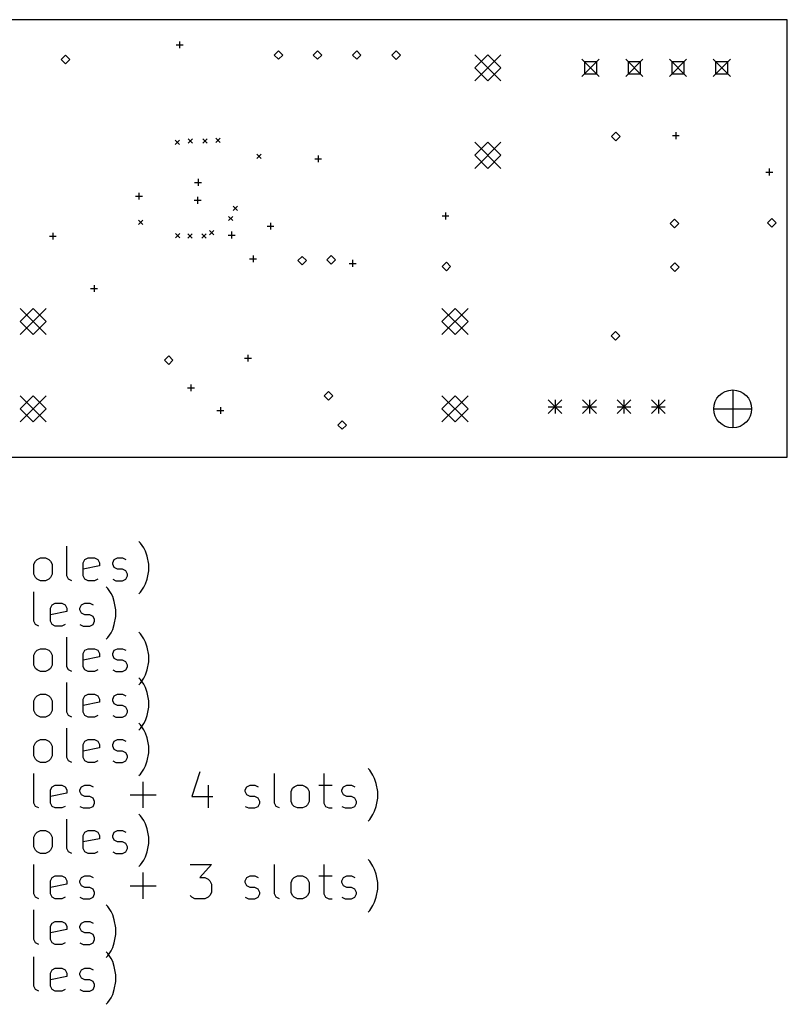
# Model space of a CAD drawing. Extents: x 98.8 to 186.7, y -115.2 to -58.
# Tile 5 of 5: x 142.1 to 186.7, y -115.2 to -58. Entities that reach past the tile are written whole.
import ezdxf

# ---------------------------------------------------------------- set-up
doc = ezdxf.new("R2010")
doc.units = 0
doc.layers.add('BLACK', color=7, linetype='CONTINUOUS')

msp = doc.modelspace()

# ---------------------------------------------------------------- linework, layer by layer
at = {"layer": 'BLACK', "linetype": 'CONTINUOUS'}
for p, q in [((186.69, -58.039), (100.838, -58.039)), ((186.69, -83.439), (186.69, -58.039)), ((151.384, -59.2995), (151.384, -59.6995)), ((151.184, -59.4995), (151.584, -59.4995)), ((157.12, -59.84), (156.87, -60.09)), ((157.37, -60.09), (157.12, -59.84)), ((159.39, -59.84), (159.14, -60.09)), ((159.64, -60.09), (159.39, -59.84)), ((161.67, -59.84), (161.42, -60.09)), ((161.92, -60.09), (161.67, -59.84)), ((163.96, -59.85), (163.71, -60.1)), ((164.21, -60.1), (163.96, -59.85)), ((144.75, -60.1), (144.5, -60.35)), ((144.5, -60.35), (144.75, -60.6)), ((145, -60.35), (144.75, -60.1)), ((144.75, -60.6), (145, -60.35)), ((156.87, -60.09), (157.12, -60.34)), ((157.12, -60.34), (157.37, -60.09)), ((159.14, -60.09), (159.39, -60.34)), ((159.39, -60.34), (159.64, -60.09)), ((161.42, -60.09), (161.67, -60.34)), ((161.67, -60.34), (161.92, -60.09)), ((163.71, -60.1), (163.96, -60.35)), ((163.96, -60.35), (164.21, -60.1)), ((168.531, -60.073), (170.051, -61.593)), ((170.051, -60.073), (168.531, -61.593)), ((169.291, -60.073), (168.531, -60.833)), ((170.051, -60.833), (169.291, -60.073)), ((174.76, -60.333), (175.76, -61.333)), ((175.76, -60.333), (174.76, -61.333)), ((175.614, -60.4794), (174.906, -60.4794)), ((174.906, -60.4794), (174.906, -61.1866)), ((175.614, -61.1866), (175.614, -60.4794)), ((177.3, -60.333), (178.3, -61.333)), ((178.3, -60.333), (177.3, -61.333)), ((178.154, -60.4794), (177.446, -60.4794)), ((177.446, -60.4794), (177.446, -61.1866)), ((178.154, -61.1866), (178.154, -60.4794)), ((179.84, -60.333), (180.84, -61.333)), ((180.84, -60.333), (179.84, -61.333)), ((180.694, -60.4794), (179.986, -60.4794)), ((179.986, -60.4794), (179.986, -61.1866)), ((180.694, -61.1866), (180.694, -60.4794)), ((182.38, -60.333), (183.38, -61.333)), ((183.38, -60.333), (182.38, -61.333)), ((183.234, -60.4794), (182.526, -60.4794)), ((182.526, -60.4794), (182.526, -61.1866)), ((183.234, -61.1866), (183.234, -60.4794)), ((168.531, -60.833), (169.291, -61.593)), ((169.291, -61.593), (170.051, -60.833)), ((174.906, -61.1866), (175.614, -61.1866)), ((177.446, -61.1866), (178.154, -61.1866)), ((179.986, -61.1866), (180.694, -61.1866)), ((182.526, -61.1866), (183.234, -61.1866)), ((176.72, -64.57), (176.47, -64.82)), ((176.97, -64.82), (176.72, -64.57)), ((180.213, -64.57), (180.213, -64.97)), ((151.125, -65.035), (151.375, -65.285)), ((151.375, -65.035), (151.125, -65.285)), ((151.875, -64.955), (152.125, -65.205)), ((152.125, -64.955), (151.875, -65.205)), ((152.725, -64.955), (152.975, -65.205)), ((152.975, -64.955), (152.725, -65.205)), ((153.495, -64.925), (153.745, -65.175)), ((153.745, -64.925), (153.495, -65.175)), ((168.531, -65.153), (170.051, -66.673)), ((170.051, -65.153), (168.531, -66.673)), ((169.291, -65.153), (168.531, -65.913)), ((170.051, -65.913), (169.291, -65.153)), ((176.47, -64.82), (176.72, -65.07)), ((176.72, -65.07), (176.97, -64.82)), ((180.013, -64.77), (180.413, -64.77)), ((155.865, -65.845), (156.115, -66.095)), ((156.115, -65.845), (155.865, -66.095)), ((159.23, -66.12), (159.63, -66.12)), ((159.43, -65.92), (159.43, -66.32)), ((168.531, -65.913), (169.291, -66.673)), ((169.291, -66.673), (170.051, -65.913)), ((185.44, -66.89), (185.84, -66.89)), ((185.64, -66.69), (185.64, -67.09)), ((152.45, -67.29), (152.45, -67.69)), ((152.25, -67.49), (152.65, -67.49)), ((148.82, -68.29), (149.22, -68.29)), ((149.02, -68.09), (149.02, -68.49)), ((152.23, -68.53), (152.63, -68.53)), ((152.43, -68.33), (152.43, -68.73)), ((154.5, -68.8747), (154.75, -69.1247)), ((154.75, -68.8747), (154.5, -69.1247)), ((148.985, -69.685), (149.235, -69.935)), ((149.235, -69.685), (148.985, -69.935)), ((154.222, -69.4615), (154.472, -69.7115)), ((154.472, -69.4615), (154.222, -69.7115)), ((166.63, -69.44), (167.03, -69.44)), ((166.83, -69.24), (166.83, -69.64)), ((180.13, -69.63), (179.88, -69.88)), ((180.38, -69.88), (180.13, -69.63)), ((185.79, -69.58), (185.54, -69.83)), ((186.04, -69.83), (185.79, -69.58)), ((153.126, -70.2869), (153.376, -70.5369)), ((153.376, -70.2869), (153.126, -70.5369)), ((156.46, -70.03), (156.86, -70.03)), ((156.66, -69.83), (156.66, -70.23)), ((179.88, -69.88), (180.13, -70.13)), ((180.13, -70.13), (180.38, -69.88)), ((185.54, -69.83), (185.79, -70.08)), ((185.79, -70.08), (186.04, -69.83)), ((143.818, -70.612), (144.218, -70.612)), ((144.018, -70.412), (144.018, -70.812)), ((151.135, -70.455), (151.385, -70.705)), ((151.385, -70.455), (151.135, -70.705)), ((151.855, -70.485), (152.105, -70.735)), ((152.105, -70.485), (151.855, -70.735)), ((152.675, -70.485), (152.925, -70.735)), ((152.925, -70.485), (152.675, -70.735)), ((154.2, -70.55), (154.6, -70.55)), ((154.4, -70.35), (154.4, -70.75)), ((155.45, -71.93), (155.85, -71.93)), ((155.65, -71.73), (155.65, -72.13)), ((158.509, -71.7845), (158.259, -72.0345)), ((158.259, -72.0345), (158.509, -72.2845)), ((158.759, -72.0345), (158.509, -71.7845)), ((158.509, -72.2845), (158.759, -72.0345)), ((160.18, -71.73), (159.93, -71.98)), ((159.93, -71.98), (160.18, -72.23)), ((160.43, -71.98), (160.18, -71.73)), ((160.18, -72.23), (160.43, -71.98)), ((161.43, -71.99), (161.43, -72.39)), ((161.23, -72.19), (161.63, -72.19)), ((166.88, -72.13), (166.63, -72.38)), ((166.63, -72.38), (166.88, -72.63)), ((167.13, -72.38), (166.88, -72.13)), ((166.88, -72.63), (167.13, -72.38)), ((180.15, -72.16), (179.9, -72.41)), ((179.9, -72.41), (180.15, -72.66)), ((180.4, -72.41), (180.15, -72.16)), ((180.15, -72.66), (180.4, -72.41)), ((146.21, -73.65), (146.61, -73.65)), ((146.41, -73.45), (146.41, -73.85)), ((142.115, -74.805), (143.635, -76.325)), ((143.635, -74.805), (142.115, -76.325)), ((142.875, -74.805), (142.115, -75.565)), ((143.635, -75.565), (142.875, -74.805)), ((166.626, -74.805), (168.146, -76.325)), ((168.146, -74.805), (166.626, -76.325)), ((167.386, -74.805), (166.626, -75.565)), ((168.146, -75.565), (167.386, -74.805)), ((142.115, -75.565), (142.875, -76.325)), ((142.875, -76.325), (143.635, -75.565)), ((166.626, -75.565), (167.386, -76.325)), ((167.386, -76.325), (168.146, -75.565)), ((176.71, -76.15), (176.46, -76.4)), ((176.46, -76.4), (176.71, -76.65)), ((176.96, -76.4), (176.71, -76.15)), ((176.71, -76.65), (176.96, -76.4)), ((150.746, -77.5695), (150.496, -77.8195)), ((150.996, -77.8195), (150.746, -77.5695)), ((155.15, -77.7), (155.55, -77.7)), ((155.35, -77.5), (155.35, -77.9)), ((150.496, -77.8195), (150.746, -78.0695)), ((150.746, -78.0695), (150.996, -77.8195)), ((151.838, -79.4185), (152.238, -79.4185)), ((152.038, -79.2185), (152.038, -79.6185)), ((142.115, -79.885), (143.635, -81.405)), ((143.635, -79.885), (142.115, -81.405)), ((142.875, -79.885), (142.115, -80.645)), ((143.635, -80.645), (142.875, -79.885)), ((160.03, -79.63), (159.78, -79.88)), ((159.78, -79.88), (160.03, -80.13)), ((160.28, -79.88), (160.03, -79.63)), ((160.03, -80.13), (160.28, -79.88)), ((166.626, -79.885), (168.146, -81.405)), ((168.146, -79.885), (166.626, -81.405)), ((167.386, -79.885), (166.626, -80.645)), ((168.146, -80.645), (167.386, -79.885)), ((183.515, -79.545), (183.515, -81.745)), ((153.75, -80.54), (153.75, -80.94)), ((172.797, -80.118), (173.597, -80.918)), ((173.597, -80.118), (172.797, -80.918)), ((172.797, -80.518), (173.597, -80.518)), ((173.197, -80.118), (173.197, -80.918)), ((174.797, -80.118), (175.597, -80.918)), ((175.597, -80.118), (174.797, -80.918)), ((174.797, -80.518), (175.597, -80.518)), ((175.197, -80.118), (175.197, -80.918)), ((176.797, -80.118), (177.597, -80.918)), ((177.597, -80.118), (176.797, -80.918)), ((176.797, -80.518), (177.597, -80.518)), ((177.197, -80.118), (177.197, -80.918)), ((178.797, -80.118), (179.597, -80.918)), ((179.597, -80.118), (178.797, -80.918)), ((178.797, -80.518), (179.597, -80.518)), ((179.197, -80.118), (179.197, -80.918)), ((142.115, -80.645), (142.875, -81.405)), ((142.875, -81.405), (143.635, -80.645)), ((153.55, -80.74), (153.95, -80.74)), ((166.626, -80.645), (167.386, -81.405)), ((167.386, -81.405), (168.146, -80.645)), ((182.415, -80.645), (184.615, -80.645)), ((160.83, -81.33), (160.58, -81.58)), ((160.58, -81.58), (160.83, -81.83)), ((161.08, -81.58), (160.83, -81.33)), ((160.83, -81.83), (161.08, -81.58)), ((100.838, -83.439), (186.69, -83.439)), ((144.826, -90.338), (144.826, -88.6238)), ((149.112, -88.4333), (149.017, -88.338)), ((149.302, -88.719), (149.112, -88.4333)), ((149.398, -88.9095), (149.302, -88.719)), ((149.493, -89.1952), (149.398, -88.9095)), ((149.588, -89.6714), (149.493, -89.1952)), ((142.921, -89.6714), (143.017, -89.4809)), ((142.921, -90.2428), (142.921, -89.6714)), ((143.017, -89.4809), (143.112, -89.3857)), ((143.112, -89.3857), (143.302, -89.2904)), ((143.302, -89.2904), (143.588, -89.2904)), ((143.588, -89.2904), (143.778, -89.3857)), ((143.778, -89.3857), (143.874, -89.4809)), ((143.874, -89.4809), (143.969, -89.6714)), ((143.969, -89.6714), (143.969, -90.2428)), ((145.778, -89.5761), (145.874, -89.3857)), ((145.778, -90.338), (145.778, -89.5761)), ((146.731, -89.7666), (145.778, -89.9571)), ((145.874, -89.3857), (146.064, -89.2904)), ((146.064, -89.2904), (146.445, -89.2904)), ((146.445, -89.2904), (146.636, -89.3857)), ((146.636, -89.3857), (146.731, -89.5761)), ((146.731, -89.5761), (146.731, -89.7666)), ((147.493, -89.5761), (147.588, -89.3857)), ((147.493, -89.6714), (147.493, -89.5761)), ((147.588, -89.8619), (147.493, -89.6714)), ((147.588, -89.3857), (147.778, -89.2904)), ((147.778, -89.2904), (148.064, -89.2904)), ((148.064, -89.2904), (148.255, -89.3857)), ((149.588, -90.0523), (149.588, -89.6714)), ((143.017, -90.4333), (142.921, -90.2428)), ((143.969, -90.2428), (143.874, -90.4333)), ((144.921, -90.5285), (144.826, -90.338)), ((145.874, -90.5285), (145.778, -90.338)), ((147.778, -89.9571), (147.588, -89.8619)), ((148.064, -89.9571), (147.778, -89.9571)), ((148.255, -90.0523), (148.064, -89.9571)), ((148.35, -90.2428), (148.255, -90.0523)), ((148.255, -90.5285), (148.35, -90.338)), ((148.35, -90.338), (148.35, -90.2428)), ((149.493, -90.5285), (149.588, -90.0523)), ((143.112, -90.5285), (143.017, -90.4333)), ((143.302, -90.6238), (143.112, -90.5285)), ((143.588, -90.6238), (143.302, -90.6238)), ((143.778, -90.5285), (143.588, -90.6238)), ((143.874, -90.4333), (143.778, -90.5285)), ((145.112, -90.6238), (144.921, -90.5285)), ((146.064, -90.6238), (145.874, -90.5285)), ((146.445, -90.6238), (146.064, -90.6238)), ((146.636, -90.5285), (146.445, -90.6238)), ((147.493, -90.5285), (147.683, -90.6238)), ((147.683, -90.6238), (148.064, -90.6238)), ((148.064, -90.6238), (148.255, -90.5285)), ((149.302, -91.0047), (149.398, -90.8142)), ((149.398, -90.8142), (149.493, -90.5285)), ((142.921, -92.978), (142.921, -91.2638)), ((147.207, -91.0733), (147.112, -90.978)), ((147.398, -91.359), (147.207, -91.0733)), ((147.493, -91.5495), (147.398, -91.359)), ((149.017, -91.3857), (149.112, -91.2904)), ((149.112, -91.2904), (149.302, -91.0047)), ((143.874, -92.2161), (143.969, -92.0257)), ((143.969, -92.0257), (144.159, -91.9304)), ((144.159, -91.9304), (144.54, -91.9304)), ((144.54, -91.9304), (144.731, -92.0257)), ((144.731, -92.0257), (144.826, -92.2161)), ((145.588, -92.2161), (145.683, -92.0257)), ((145.683, -92.0257), (145.874, -91.9304)), ((145.874, -91.9304), (146.159, -91.9304)), ((146.159, -91.9304), (146.35, -92.0257)), ((147.588, -91.8352), (147.493, -91.5495)), ((147.683, -92.3114), (147.588, -91.8352)), ((143.874, -92.978), (143.874, -92.2161)), ((144.826, -92.4066), (143.874, -92.5971)), ((144.826, -92.2161), (144.826, -92.4066)), ((145.588, -92.3114), (145.588, -92.2161)), ((145.683, -92.5019), (145.588, -92.3114)), ((145.874, -92.5971), (145.683, -92.5019)), ((146.159, -92.5971), (145.874, -92.5971)), ((146.35, -92.6923), (146.159, -92.5971)), ((147.683, -92.6923), (147.683, -92.3114)), ((143.017, -93.1685), (142.921, -92.978)), ((143.207, -93.2638), (143.017, -93.1685)), ((143.969, -93.1685), (143.874, -92.978)), ((144.159, -93.2638), (143.969, -93.1685)), ((144.731, -93.1685), (144.54, -93.2638)), ((145.588, -93.1685), (145.778, -93.2638)), ((146.159, -93.2638), (146.35, -93.1685)), ((146.445, -92.8828), (146.35, -92.6923)), ((146.35, -93.1685), (146.445, -92.978)), ((146.445, -92.978), (146.445, -92.8828)), ((147.493, -93.4542), (147.588, -93.1685)), ((147.588, -93.1685), (147.683, -92.6923)), ((144.54, -93.2638), (144.159, -93.2638)), ((145.778, -93.2638), (146.159, -93.2638)), ((147.207, -93.9304), (147.398, -93.6447)), ((147.398, -93.6447), (147.493, -93.4542)), ((149.112, -93.7133), (149.017, -93.618)), ((149.302, -93.999), (149.112, -93.7133)), ((144.826, -95.618), (144.826, -93.9038)), ((147.112, -94.0257), (147.207, -93.9304)), ((149.398, -94.1895), (149.302, -93.999)), ((149.493, -94.4752), (149.398, -94.1895)), ((142.921, -94.9514), (143.017, -94.7609)), ((143.017, -94.7609), (143.112, -94.6657)), ((143.112, -94.6657), (143.302, -94.5704)), ((143.302, -94.5704), (143.588, -94.5704)), ((143.588, -94.5704), (143.778, -94.6657)), ((143.778, -94.6657), (143.874, -94.7609)), ((143.874, -94.7609), (143.969, -94.9514)), ((145.778, -94.8561), (145.874, -94.6657)), ((145.778, -95.618), (145.778, -94.8561)), ((145.874, -94.6657), (146.064, -94.5704)), ((146.064, -94.5704), (146.445, -94.5704)), ((146.445, -94.5704), (146.636, -94.6657)), ((146.636, -94.6657), (146.731, -94.8561)), ((146.731, -94.8561), (146.731, -95.0466)), ((147.493, -94.8561), (147.588, -94.6657)), ((147.493, -94.9514), (147.493, -94.8561)), ((147.588, -94.6657), (147.778, -94.5704)), ((147.778, -94.5704), (148.064, -94.5704)), ((148.064, -94.5704), (148.255, -94.6657)), ((149.588, -94.9514), (149.493, -94.4752)), ((142.921, -95.5228), (142.921, -94.9514)), ((143.969, -94.9514), (143.969, -95.5228)), ((146.731, -95.0466), (145.778, -95.2371)), ((147.588, -95.1419), (147.493, -94.9514)), ((147.778, -95.2371), (147.588, -95.1419)), ((148.064, -95.2371), (147.778, -95.2371)), ((148.255, -95.3323), (148.064, -95.2371)), ((148.35, -95.5228), (148.255, -95.3323)), ((149.493, -95.8085), (149.588, -95.3323)), ((149.588, -95.3323), (149.588, -94.9514)), ((143.017, -95.7133), (142.921, -95.5228)), ((143.112, -95.8085), (143.017, -95.7133)), ((143.302, -95.9038), (143.112, -95.8085)), ((143.588, -95.9038), (143.302, -95.9038)), ((143.778, -95.8085), (143.588, -95.9038)), ((143.874, -95.7133), (143.778, -95.8085)), ((143.969, -95.5228), (143.874, -95.7133)), ((144.921, -95.8085), (144.826, -95.618)), ((145.112, -95.9038), (144.921, -95.8085)), ((145.874, -95.8085), (145.778, -95.618)), ((146.064, -95.9038), (145.874, -95.8085)), ((146.445, -95.9038), (146.064, -95.9038)), ((146.636, -95.8085), (146.445, -95.9038)), ((147.493, -95.8085), (147.683, -95.9038)), ((147.683, -95.9038), (148.064, -95.9038)), ((148.064, -95.9038), (148.255, -95.8085)), ((148.255, -95.8085), (148.35, -95.618)), ((148.35, -95.618), (148.35, -95.5228)), ((149.398, -96.0942), (149.493, -95.8085)), ((144.826, -98.258), (144.826, -96.5438)), ((149.112, -96.3533), (149.017, -96.258)), ((149.017, -96.6657), (149.112, -96.5704)), ((149.112, -96.5704), (149.302, -96.2847)), ((149.302, -96.639), (149.112, -96.3533)), ((149.302, -96.2847), (149.398, -96.0942)), ((149.398, -96.8295), (149.302, -96.639)), ((143.112, -97.3057), (143.302, -97.2104)), ((143.302, -97.2104), (143.588, -97.2104)), ((143.588, -97.2104), (143.778, -97.3057)), ((145.874, -97.3057), (146.064, -97.2104)), ((146.064, -97.2104), (146.445, -97.2104)), ((146.445, -97.2104), (146.636, -97.3057)), ((147.588, -97.3057), (147.778, -97.2104)), ((147.778, -97.2104), (148.064, -97.2104)), ((148.064, -97.2104), (148.255, -97.3057)), ((149.493, -97.1152), (149.398, -96.8295)), ((149.588, -97.5914), (149.493, -97.1152)), ((142.921, -97.5914), (143.017, -97.4009)), ((142.921, -98.1628), (142.921, -97.5914)), ((143.017, -97.4009), (143.112, -97.3057)), ((143.778, -97.3057), (143.874, -97.4009)), ((143.874, -97.4009), (143.969, -97.5914)), ((143.969, -97.5914), (143.969, -98.1628)), ((145.778, -97.4961), (145.874, -97.3057)), ((145.778, -98.258), (145.778, -97.4961)), ((146.731, -97.6866), (145.778, -97.8771)), ((146.636, -97.3057), (146.731, -97.4961)), ((146.731, -97.4961), (146.731, -97.6866)), ((147.493, -97.4961), (147.588, -97.3057)), ((147.493, -97.5914), (147.493, -97.4961)), ((147.588, -97.7819), (147.493, -97.5914)), ((147.778, -97.8771), (147.588, -97.7819)), ((149.588, -97.9723), (149.588, -97.5914)), ((143.017, -98.3533), (142.921, -98.1628)), ((143.112, -98.4485), (143.017, -98.3533)), ((143.874, -98.3533), (143.778, -98.4485)), ((143.969, -98.1628), (143.874, -98.3533)), ((144.921, -98.4485), (144.826, -98.258)), ((145.874, -98.4485), (145.778, -98.258)), ((148.064, -97.8771), (147.778, -97.8771)), ((148.255, -97.9723), (148.064, -97.8771)), ((148.35, -98.1628), (148.255, -97.9723)), ((148.255, -98.4485), (148.35, -98.258)), ((148.35, -98.258), (148.35, -98.1628)), ((149.493, -98.4485), (149.588, -97.9723)), ((143.302, -98.5438), (143.112, -98.4485)), ((143.588, -98.5438), (143.302, -98.5438)), ((143.778, -98.4485), (143.588, -98.5438)), ((145.112, -98.5438), (144.921, -98.4485)), ((146.064, -98.5438), (145.874, -98.4485)), ((146.445, -98.5438), (146.064, -98.5438)), ((146.636, -98.4485), (146.445, -98.5438)), ((147.493, -98.4485), (147.683, -98.5438)), ((147.683, -98.5438), (148.064, -98.5438)), ((148.064, -98.5438), (148.255, -98.4485)), ((149.112, -98.9933), (149.017, -98.898)), ((149.112, -99.2104), (149.302, -98.9247)), ((149.302, -98.9247), (149.398, -98.7342)), ((149.398, -98.7342), (149.493, -98.4485)), ((144.826, -100.898), (144.826, -99.1838)), ((149.017, -99.3057), (149.112, -99.2104)), ((149.302, -99.279), (149.112, -98.9933)), ((149.398, -99.4695), (149.302, -99.279)), ((149.493, -99.7552), (149.398, -99.4695)), ((142.921, -100.231), (143.017, -100.041)), ((143.017, -100.041), (143.112, -99.9457)), ((143.112, -99.9457), (143.302, -99.8504)), ((143.302, -99.8504), (143.588, -99.8504)), ((143.588, -99.8504), (143.778, -99.9457)), ((143.778, -99.9457), (143.874, -100.041)), ((143.874, -100.041), (143.969, -100.231)), ((145.778, -100.136), (145.874, -99.9457)), ((145.874, -99.9457), (146.064, -99.8504)), ((146.064, -99.8504), (146.445, -99.8504)), ((146.445, -99.8504), (146.636, -99.9457)), ((146.636, -99.9457), (146.731, -100.136)), ((147.493, -100.136), (147.588, -99.9457)), ((147.588, -99.9457), (147.778, -99.8504)), ((147.778, -99.8504), (148.064, -99.8504)), ((148.064, -99.8504), (148.255, -99.9457)), ((149.588, -100.231), (149.493, -99.7552)), ((142.921, -100.803), (142.921, -100.231)), ((143.969, -100.231), (143.969, -100.803)), ((145.778, -100.898), (145.778, -100.136)), ((146.731, -100.327), (145.778, -100.517)), ((146.731, -100.136), (146.731, -100.327)), ((147.493, -100.231), (147.493, -100.136)), ((147.588, -100.422), (147.493, -100.231)), ((147.778, -100.517), (147.588, -100.422)), ((148.064, -100.517), (147.778, -100.517)), ((148.255, -100.612), (148.064, -100.517)), ((148.35, -100.803), (148.255, -100.612)), ((149.493, -101.089), (149.588, -100.612)), ((149.588, -100.612), (149.588, -100.231)), ((143.017, -100.993), (142.921, -100.803)), ((143.112, -101.089), (143.017, -100.993)), ((143.302, -101.184), (143.112, -101.089)), ((143.588, -101.184), (143.302, -101.184)), ((143.778, -101.089), (143.588, -101.184)), ((143.874, -100.993), (143.778, -101.089)), ((143.969, -100.803), (143.874, -100.993)), ((144.921, -101.089), (144.826, -100.898)), ((145.112, -101.184), (144.921, -101.089)), ((145.874, -101.089), (145.778, -100.898)), ((146.064, -101.184), (145.874, -101.089)), ((146.445, -101.184), (146.064, -101.184)), ((146.636, -101.089), (146.445, -101.184)), ((147.493, -101.089), (147.683, -101.184)), ((147.683, -101.184), (148.064, -101.184)), ((148.064, -101.184), (148.255, -101.089)), ((148.255, -101.089), (148.35, -100.898)), ((148.35, -100.898), (148.35, -100.803)), ((149.398, -101.374), (149.493, -101.089)), ((149.112, -101.85), (149.302, -101.565)), ((149.302, -101.565), (149.398, -101.374)), ((152.559, -101.729), (152.083, -103.157)), ((162.426, -101.633), (162.331, -101.538)), ((162.617, -101.919), (162.426, -101.633)), ((142.921, -103.538), (142.921, -101.824)), ((149.017, -101.946), (149.112, -101.85)), ((149.264, -103.824), (149.264, -102.3)), ((156.902, -103.538), (156.902, -101.824)), ((159.759, -101.824), (159.759, -103.538)), ((162.712, -102.109), (162.617, -101.919)), ((162.807, -102.395), (162.712, -102.109)), ((143.874, -102.776), (143.969, -102.586)), ((143.874, -103.538), (143.874, -102.776)), ((143.969, -102.586), (144.159, -102.49)), ((144.159, -102.49), (144.54, -102.49)), ((144.54, -102.49), (144.731, -102.586)), ((144.731, -102.586), (144.826, -102.776)), ((144.826, -102.776), (144.826, -102.967)), ((145.588, -102.776), (145.683, -102.586)), ((145.588, -102.871), (145.588, -102.776)), ((145.683, -103.062), (145.588, -102.871)), ((145.683, -102.586), (145.874, -102.49)), ((145.874, -102.49), (146.159, -102.49)), ((146.159, -102.49), (146.35, -102.586)), ((153.036, -102.49), (153.036, -103.824)), ((155.188, -102.776), (155.283, -102.586)), ((155.188, -102.871), (155.188, -102.776)), ((155.283, -103.062), (155.188, -102.871)), ((155.283, -102.586), (155.474, -102.49)), ((155.474, -102.49), (155.759, -102.49)), ((155.759, -102.49), (155.95, -102.586)), ((157.855, -102.871), (157.95, -102.681)), ((157.855, -103.443), (157.855, -102.871)), ((157.95, -102.681), (158.045, -102.586)), ((158.045, -102.586), (158.236, -102.49)), ((158.236, -102.49), (158.521, -102.49)), ((158.521, -102.49), (158.712, -102.586)), ((158.712, -102.586), (158.807, -102.681)), ((158.807, -102.681), (158.902, -102.871)), ((158.902, -102.871), (158.902, -103.443)), ((159.474, -102.49), (160.236, -102.49)), ((160.807, -102.776), (160.902, -102.586)), ((160.807, -102.871), (160.807, -102.776)), ((160.902, -103.062), (160.807, -102.871)), ((160.902, -102.586), (161.093, -102.49)), ((161.093, -102.49), (161.378, -102.49)), ((161.378, -102.49), (161.569, -102.586)), ((162.902, -102.871), (162.807, -102.395)), ((162.902, -103.252), (162.902, -102.871)), ((144.826, -102.967), (143.874, -103.157)), ((145.874, -103.157), (145.683, -103.062)), ((146.159, -103.157), (145.874, -103.157)), ((146.35, -103.252), (146.159, -103.157)), ((146.445, -103.443), (146.35, -103.252)), ((146.445, -103.538), (146.445, -103.443)), ((148.502, -103.062), (150.026, -103.062)), ((152.083, -103.157), (153.321, -103.157)), ((155.474, -103.157), (155.283, -103.062)), ((155.759, -103.157), (155.474, -103.157)), ((155.95, -103.252), (155.759, -103.157)), ((156.045, -103.443), (155.95, -103.252)), ((156.045, -103.538), (156.045, -103.443)), ((157.95, -103.633), (157.855, -103.443)), ((158.902, -103.443), (158.807, -103.633)), ((161.093, -103.157), (160.902, -103.062)), ((161.378, -103.157), (161.093, -103.157)), ((161.569, -103.252), (161.378, -103.157)), ((161.664, -103.443), (161.569, -103.252)), ((161.664, -103.538), (161.664, -103.443)), ((162.807, -103.729), (162.902, -103.252)), ((143.017, -103.729), (142.921, -103.538)), ((143.207, -103.824), (143.017, -103.729)), ((143.969, -103.729), (143.874, -103.538)), ((144.159, -103.824), (143.969, -103.729)), ((144.54, -103.824), (144.159, -103.824)), ((144.731, -103.729), (144.54, -103.824)), ((145.588, -103.729), (145.778, -103.824)), ((145.778, -103.824), (146.159, -103.824)), ((146.159, -103.824), (146.35, -103.729)), ((146.35, -103.729), (146.445, -103.538)), ((155.188, -103.729), (155.378, -103.824)), ((155.378, -103.824), (155.759, -103.824)), ((155.759, -103.824), (155.95, -103.729)), ((155.95, -103.729), (156.045, -103.538)), ((156.998, -103.729), (156.902, -103.538)), ((157.188, -103.824), (156.998, -103.729)), ((158.045, -103.729), (157.95, -103.633)), ((158.236, -103.824), (158.045, -103.729)), ((158.521, -103.824), (158.236, -103.824)), ((158.712, -103.729), (158.521, -103.824)), ((158.807, -103.633), (158.712, -103.729)), ((159.759, -103.538), (159.855, -103.729)), ((159.855, -103.729), (160.045, -103.824)), ((160.045, -103.824), (160.236, -103.824)), ((160.807, -103.729), (160.998, -103.824)), ((160.998, -103.824), (161.378, -103.824)), ((161.378, -103.824), (161.569, -103.729)), ((161.569, -103.729), (161.664, -103.538)), ((162.617, -104.205), (162.712, -104.014)), ((162.712, -104.014), (162.807, -103.729)), ((144.826, -106.178), (144.826, -104.464)), ((149.112, -104.273), (149.017, -104.178)), ((149.302, -104.559), (149.112, -104.273)), ((149.398, -104.749), (149.302, -104.559)), ((162.331, -104.586), (162.426, -104.49)), ((162.426, -104.49), (162.617, -104.205)), ((143.112, -105.226), (143.302, -105.13)), ((143.302, -105.13), (143.588, -105.13)), ((143.588, -105.13), (143.778, -105.226)), ((145.874, -105.226), (146.064, -105.13)), ((146.064, -105.13), (146.445, -105.13)), ((146.445, -105.13), (146.636, -105.226)), ((147.588, -105.226), (147.778, -105.13)), ((147.778, -105.13), (148.064, -105.13)), ((148.064, -105.13), (148.255, -105.226)), ((149.493, -105.035), (149.398, -104.749)), ((149.588, -105.511), (149.493, -105.035)), ((142.921, -105.511), (143.017, -105.321)), ((142.921, -106.083), (142.921, -105.511)), ((143.017, -105.321), (143.112, -105.226)), ((143.778, -105.226), (143.874, -105.321)), ((143.874, -105.321), (143.969, -105.511)), ((143.969, -105.511), (143.969, -106.083)), ((145.778, -105.416), (145.874, -105.226)), ((145.778, -106.178), (145.778, -105.416)), ((146.731, -105.607), (145.778, -105.797)), ((146.636, -105.226), (146.731, -105.416)), ((146.731, -105.416), (146.731, -105.607)), ((147.493, -105.416), (147.588, -105.226)), ((147.493, -105.511), (147.493, -105.416)), ((147.588, -105.702), (147.493, -105.511)), ((147.778, -105.797), (147.588, -105.702)), ((149.588, -105.892), (149.588, -105.511)), ((143.017, -106.273), (142.921, -106.083)), ((143.112, -106.369), (143.017, -106.273)), ((143.874, -106.273), (143.778, -106.369)), ((143.969, -106.083), (143.874, -106.273)), ((144.921, -106.369), (144.826, -106.178)), ((145.874, -106.369), (145.778, -106.178)), ((148.064, -105.797), (147.778, -105.797)), ((148.255, -105.892), (148.064, -105.797)), ((148.35, -106.083), (148.255, -105.892)), ((148.255, -106.369), (148.35, -106.178)), ((148.35, -106.178), (148.35, -106.083)), ((149.493, -106.369), (149.588, -105.892)), ((143.302, -106.464), (143.112, -106.369)), ((143.588, -106.464), (143.302, -106.464)), ((143.778, -106.369), (143.588, -106.464)), ((145.112, -106.464), (144.921, -106.369)), ((146.064, -106.464), (145.874, -106.369)), ((146.445, -106.464), (146.064, -106.464)), ((146.636, -106.369), (146.445, -106.464)), ((147.493, -106.369), (147.683, -106.464)), ((147.683, -106.464), (148.064, -106.464)), ((148.064, -106.464), (148.255, -106.369)), ((149.112, -107.13), (149.302, -106.845)), ((149.302, -106.845), (149.398, -106.654)), ((149.398, -106.654), (149.493, -106.369)), ((162.426, -106.913), (162.331, -106.818)), ((162.617, -107.199), (162.426, -106.913)), ((142.921, -108.818), (142.921, -107.104)), ((149.017, -107.226), (149.112, -107.13)), ((151.988, -107.104), (153.226, -107.104)), ((153.226, -107.104), (152.559, -107.866)), ((156.902, -108.818), (156.902, -107.104)), ((159.759, -107.104), (159.759, -108.818)), ((162.712, -107.389), (162.617, -107.199)), ((162.807, -107.675), (162.712, -107.389)), ((143.874, -108.056), (143.969, -107.866)), ((143.874, -108.818), (143.874, -108.056)), ((143.969, -107.866), (144.159, -107.77)), ((144.159, -107.77), (144.54, -107.77)), ((144.54, -107.77), (144.731, -107.866)), ((144.731, -107.866), (144.826, -108.056)), ((144.826, -108.056), (144.826, -108.247)), ((145.588, -108.056), (145.683, -107.866)), ((145.588, -108.151), (145.588, -108.056)), ((145.683, -107.866), (145.874, -107.77)), ((145.874, -107.77), (146.159, -107.77)), ((146.159, -107.77), (146.35, -107.866)), ((149.264, -109.104), (149.264, -107.58)), ((152.559, -107.866), (152.845, -107.866)), ((152.845, -107.866), (153.036, -107.961)), ((153.036, -107.961), (153.131, -108.056)), ((153.131, -108.056), (153.226, -108.247)), ((155.188, -108.056), (155.283, -107.866)), ((155.188, -108.151), (155.188, -108.056)), ((155.283, -107.866), (155.474, -107.77)), ((155.474, -107.77), (155.759, -107.77)), ((155.759, -107.77), (155.95, -107.866)), ((157.855, -108.151), (157.95, -107.961)), ((157.95, -107.961), (158.045, -107.866)), ((158.045, -107.866), (158.236, -107.77)), ((158.236, -107.77), (158.521, -107.77)), ((158.521, -107.77), (158.712, -107.866)), ((158.712, -107.866), (158.807, -107.961)), ((158.807, -107.961), (158.902, -108.151)), ((159.474, -107.77), (160.236, -107.77)), ((160.807, -108.056), (160.902, -107.866)), ((160.807, -108.151), (160.807, -108.056)), ((160.902, -107.866), (161.093, -107.77)), ((161.093, -107.77), (161.378, -107.77)), ((161.378, -107.77), (161.569, -107.866)), ((162.902, -108.151), (162.807, -107.675)), ((144.826, -108.247), (143.874, -108.437)), ((145.683, -108.342), (145.588, -108.151)), ((145.874, -108.437), (145.683, -108.342)), ((146.159, -108.437), (145.874, -108.437)), ((146.35, -108.532), (146.159, -108.437)), ((146.445, -108.723), (146.35, -108.532)), ((148.502, -108.342), (150.026, -108.342)), ((153.226, -108.247), (153.226, -108.723)), ((155.283, -108.342), (155.188, -108.151)), ((155.474, -108.437), (155.283, -108.342)), ((155.759, -108.437), (155.474, -108.437)), ((155.95, -108.532), (155.759, -108.437)), ((156.045, -108.723), (155.95, -108.532)), ((157.855, -108.723), (157.855, -108.151)), ((158.902, -108.151), (158.902, -108.723)), ((160.902, -108.342), (160.807, -108.151)), ((161.093, -108.437), (160.902, -108.342)), ((161.378, -108.437), (161.093, -108.437)), ((161.569, -108.532), (161.378, -108.437)), ((161.664, -108.723), (161.569, -108.532)), ((162.807, -109.009), (162.902, -108.532)), ((162.902, -108.532), (162.902, -108.151)), ((143.017, -109.009), (142.921, -108.818)), ((143.207, -109.104), (143.017, -109.009)), ((143.969, -109.009), (143.874, -108.818)), ((144.159, -109.104), (143.969, -109.009)), ((144.54, -109.104), (144.159, -109.104)), ((144.731, -109.009), (144.54, -109.104)), ((145.588, -109.009), (145.778, -109.104)), ((145.778, -109.104), (146.159, -109.104)), ((146.159, -109.104), (146.35, -109.009)), ((146.35, -109.009), (146.445, -108.818)), ((146.445, -108.818), (146.445, -108.723)), ((152.083, -109.009), (151.988, -108.913)), ((152.274, -109.104), (152.083, -109.009)), ((152.845, -109.104), (152.274, -109.104)), ((153.036, -109.009), (152.845, -109.104)), ((153.131, -108.913), (153.036, -109.009)), ((153.226, -108.723), (153.131, -108.913)), ((155.188, -109.009), (155.378, -109.104)), ((155.378, -109.104), (155.759, -109.104)), ((155.759, -109.104), (155.95, -109.009)), ((155.95, -109.009), (156.045, -108.818)), ((156.045, -108.818), (156.045, -108.723)), ((156.998, -109.009), (156.902, -108.818)), ((157.188, -109.104), (156.998, -109.009)), ((157.95, -108.913), (157.855, -108.723)), ((158.045, -109.009), (157.95, -108.913)), ((158.236, -109.104), (158.045, -109.009)), ((158.521, -109.104), (158.236, -109.104)), ((158.712, -109.009), (158.521, -109.104)), ((158.807, -108.913), (158.712, -109.009)), ((158.902, -108.723), (158.807, -108.913)), ((159.759, -108.818), (159.855, -109.009)), ((159.855, -109.009), (160.045, -109.104)), ((160.045, -109.104), (160.236, -109.104)), ((160.807, -109.009), (160.998, -109.104)), ((160.998, -109.104), (161.378, -109.104)), ((161.378, -109.104), (161.569, -109.009)), ((161.569, -109.009), (161.664, -108.818)), ((161.664, -108.818), (161.664, -108.723)), ((162.712, -109.294), (162.807, -109.009)), ((142.921, -111.458), (142.921, -109.744)), ((147.207, -109.553), (147.112, -109.458)), ((147.398, -109.839), (147.207, -109.553)), ((162.331, -109.866), (162.426, -109.77)), ((162.426, -109.77), (162.617, -109.485)), ((162.617, -109.485), (162.712, -109.294)), ((147.493, -110.029), (147.398, -109.839)), ((147.588, -110.315), (147.493, -110.029)), ((147.683, -110.791), (147.588, -110.315)), ((143.874, -110.696), (143.969, -110.506)), ((143.874, -111.458), (143.874, -110.696)), ((144.826, -110.887), (143.874, -111.077)), ((143.969, -110.506), (144.159, -110.41)), ((144.159, -110.41), (144.54, -110.41)), ((144.54, -110.41), (144.731, -110.506)), ((144.731, -110.506), (144.826, -110.696)), ((144.826, -110.696), (144.826, -110.887)), ((145.588, -110.696), (145.683, -110.506)), ((145.588, -110.791), (145.588, -110.696)), ((145.683, -110.982), (145.588, -110.791)), ((145.683, -110.506), (145.874, -110.41)), ((145.874, -110.41), (146.159, -110.41)), ((146.159, -110.41), (146.35, -110.506)), ((147.683, -111.172), (147.683, -110.791)), ((143.017, -111.649), (142.921, -111.458)), ((143.969, -111.649), (143.874, -111.458)), ((145.874, -111.077), (145.683, -110.982)), ((146.159, -111.077), (145.874, -111.077)), ((146.35, -111.172), (146.159, -111.077)), ((146.445, -111.363), (146.35, -111.172)), ((146.35, -111.649), (146.445, -111.458)), ((146.445, -111.458), (146.445, -111.363)), ((147.588, -111.649), (147.683, -111.172)), ((143.207, -111.744), (143.017, -111.649)), ((144.159, -111.744), (143.969, -111.649)), ((144.54, -111.744), (144.159, -111.744)), ((144.731, -111.649), (144.54, -111.744)), ((145.588, -111.649), (145.778, -111.744)), ((145.778, -111.744), (146.159, -111.744)), ((146.159, -111.744), (146.35, -111.649)), ((147.398, -112.125), (147.493, -111.934)), ((147.493, -111.934), (147.588, -111.649)), ((142.921, -114.178), (142.921, -112.464)), ((147.207, -112.273), (147.112, -112.178)), ((147.112, -112.506), (147.207, -112.41)), ((147.207, -112.41), (147.398, -112.125)), ((147.398, -112.559), (147.207, -112.273)), ((147.493, -112.749), (147.398, -112.559)), ((143.874, -113.416), (143.969, -113.226)), ((143.969, -113.226), (144.159, -113.13)), ((144.159, -113.13), (144.54, -113.13)), ((144.54, -113.13), (144.731, -113.226)), ((144.731, -113.226), (144.826, -113.416)), ((145.588, -113.416), (145.683, -113.226)), ((145.683, -113.226), (145.874, -113.13)), ((145.874, -113.13), (146.159, -113.13)), ((146.159, -113.13), (146.35, -113.226)), ((147.588, -113.035), (147.493, -112.749)), ((147.683, -113.511), (147.588, -113.035)), ((143.874, -114.178), (143.874, -113.416)), ((144.826, -113.607), (143.874, -113.797)), ((144.826, -113.416), (144.826, -113.607)), ((145.588, -113.511), (145.588, -113.416)), ((145.683, -113.702), (145.588, -113.511)), ((145.874, -113.797), (145.683, -113.702)), ((146.159, -113.797), (145.874, -113.797)), ((146.35, -113.892), (146.159, -113.797)), ((147.683, -113.892), (147.683, -113.511)), ((143.017, -114.369), (142.921, -114.178)), ((143.207, -114.464), (143.017, -114.369)), ((143.969, -114.369), (143.874, -114.178)), ((144.159, -114.464), (143.969, -114.369)), ((144.731, -114.369), (144.54, -114.464)), ((145.588, -114.369), (145.778, -114.464)), ((146.159, -114.464), (146.35, -114.369)), ((146.445, -114.083), (146.35, -113.892)), ((146.35, -114.369), (146.445, -114.178)), ((146.445, -114.178), (146.445, -114.083)), ((147.493, -114.654), (147.588, -114.369)), ((147.588, -114.369), (147.683, -113.892)), ((144.54, -114.464), (144.159, -114.464)), ((145.778, -114.464), (146.159, -114.464)), ((147.207, -115.13), (147.398, -114.845)), ((147.398, -114.845), (147.493, -114.654)), ((147.112, -115.226), (147.207, -115.13))]:
    msp.add_line(p, q, dxfattribs=at)
at = {"layer": 'BLACK'}
msp.add_circle((183.515, -80.645), 1.1, dxfattribs=at)

doc.saveas('drawing.dxf')
